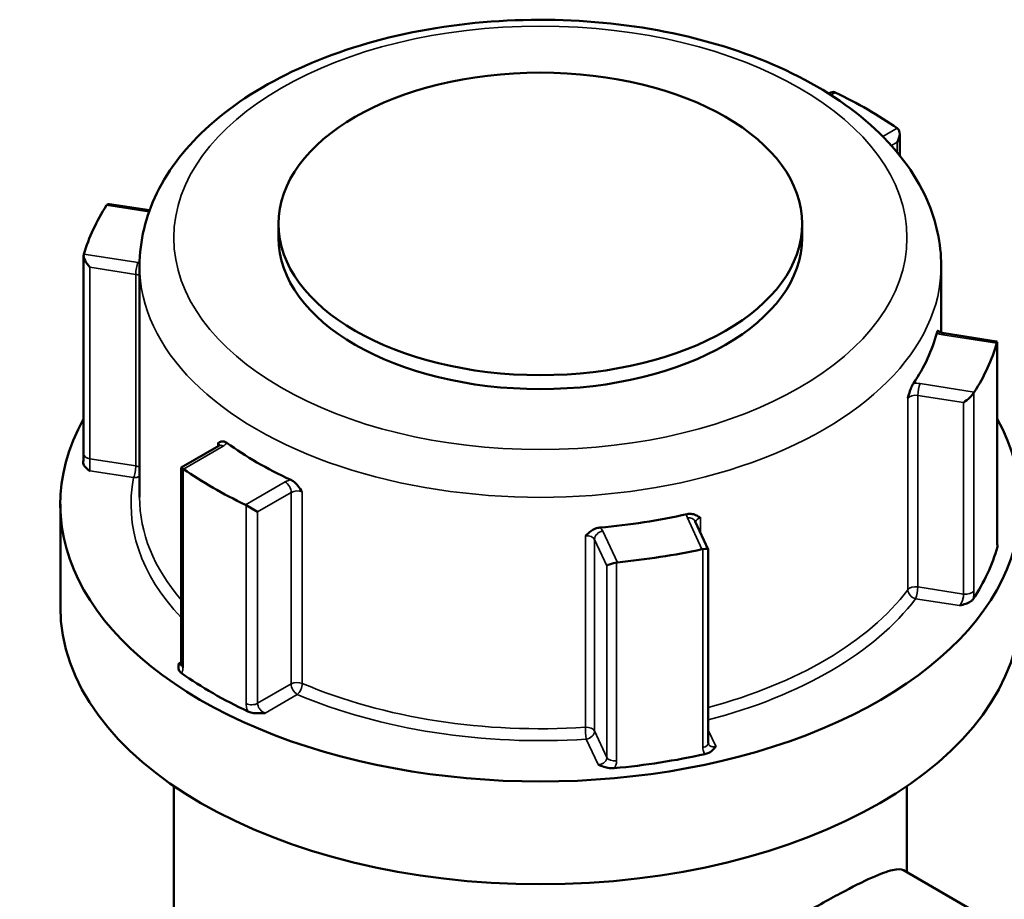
# Model space of a CAD drawing. Header units: millimetres. Extents: x 0 to 904, y 0 to 934.
# Tile 10 of 11: x 698 to 755, y 883 to 934. Entities that reach past the tile are written whole.
import ezdxf

# ---------------------------------------------------------------- set-up
doc = ezdxf.new("R2010")
doc.units = ezdxf.units.MM
doc.layers.add('Visible (ANSI)', color=7, linetype='Continuous', lineweight=50)
doc.layers.add('Visible Narrow (ANSI)', color=7, linetype='Continuous', lineweight=35)

msp = doc.modelspace()

# ---------------------------------------------------------------- linework, layer by layer
at = {"layer": 'Visible (ANSI)'}
for p, q in [((744.967, 930.163), (744.927, 930.14)), ((749.087, 927.784), (749.087, 926.528)), ((705.254, 923.321), (702.914, 923.683)), ((712.791, 922.528), (712.791, 921.712)), ((743.391, 922.528), (743.391, 921.712)), ((701.402, 909.087), (701.402, 920.667)), ((704.671, 920.079), (704.671, 906.566)), ((751.511, 920.079), (751.511, 916.179)), ((754.745, 915.664), (751.677, 916.139)), ((754.779, 904.045), (754.779, 915.625)), ((709.305, 909.573), (707.094, 908.297)), ((707.094, 908.297), (707.208, 908.231)), ((707.094, 908.297), (707.094, 896.822)), ((700.041, 906.158), (700.041, 900.156)), ((710.897, 906.102), (711.568, 905.714)), ((737.901, 903.512), (737.139, 905.154)), ((737.903, 892.211), (737.903, 903.503)), ((706.671, 889.7), (706.671, 853.302)), ((749.511, 889.7), (749.511, 884.662)), ((762.004, 877.448), (749.309, 884.778))]:
    msp.add_line(p, q, dxfattribs=at)
msp.add_ellipse((728.091, 922.528), major_axis=(-15.3, 0), ratio=0.57735, dxfattribs=at)
for centre, major_axis, ratio, start_param, end_param in [((744.967, 929.585), (-0.354, -0.612), 0.57735, 3.238165, 3.926991), ((728.091, 918.16), (27.05, 0), 0.57735, 0.690617, 0.88018), ((748.587, 927.495), (-0.354, -0.612), 0.57735, 1.570796, 3.045021), ((728.091, 918.16), (-27.05, 0), 0.57735, 5.926605, 6.116167), ((703.227, 923.128), (-0.451, 0.526), 0.410754, 5.836328, 6.371671), ((728.091, 921.712), (15.3, 0), 0.57735, 3.141593, 6.283185), ((701.902, 920.273), (0.451, -0.526), 0.410754, 3.423222, 4.897446), ((728.091, 918.16), (23.42, 0), 0.57735, 5.908593, 6.134179), ((728.091, 918.16), (27.05, 0), 0.57735, 5.926605, 6.116167), ((754.279, 915.231), (0.491, 0.421), 0.218386, 5.9329, 6.468243), ((752.954, 912.375), (-0.491, -0.421), 0.218386, 1.123939, 2.598164), ((728.091, 906.158), (28.05, 0), 0.57735, 2.828737, 6.596041), ((728.091, 918.16), (-23.42, 0), 0.57735, 0.672605, 0.898191), ((728.091, 918.16), (-27.05, 0), 0.57735, 0.690617, 0.88018), ((728.091, 918.16), (-23.42, 0), 0.57735, 1.719803, 1.945389), ((728.091, 918.16), (-27.05, 0), 0.57735, 1.737814, 1.927377), ((737.403, 903.397), (0.5, 0.11), 0.201906, 6.238645, 7.45107), ((728.091, 906.158), (27.05, 0), 0.57735, 5.919743, 6.123029), ((732.457, 902.632), (-0.5, -0.11), 0.201906, 4.502621, 5.976846), ((728.091, 900.156), (28.05, 0), 0.57735, 3.141593, 6.283185), ((728.091, 906.158), (-27.05, 0), 0.57735, 0.683755, 0.887041), ((728.091, 906.158), (-27.05, 0), 0.57735, 1.730953, 1.934239)]:
    msp.add_ellipse(centre, major_axis=major_axis, ratio=ratio, start_param=start_param, end_param=end_param, dxfattribs=at)
for points, knots in [([(704.671, 920.079), (704.671, 921.532), (705.025, 922.979), (706.389, 925.768), (707.442, 927.095), (710.2, 929.565), (711.965, 930.679), (715.985, 932.519), (718.251, 933.235), (723.018, 934.195), (725.517, 934.441), (730.51, 934.45), (733.003, 934.215), (737.757, 933.281), (740.017, 932.581), (744.09, 930.755), (745.901, 929.627), (748.838, 927.016), (749.978, 925.536), (751.225, 922.69), (751.511, 921.386), (751.511, 920.079)], [2.356194, 2.356194, 2.356194, 2.356194, 2.631499, 2.631499, 2.928808, 2.928808, 3.256868, 3.256868, 3.591427, 3.591427, 3.923774, 3.923774, 4.254968, 4.254968, 4.587267, 4.587267, 4.921796, 4.921796, 5.250049, 5.250049, 5.497787, 5.497787, 5.497787, 5.497787]), ([(751.251, 916.153), (751.264, 916.202), (751.276, 916.236), (751.302, 916.29), (751.315, 916.295), (751.333, 916.289), (751.34, 916.28), (751.347, 916.268)], [0.23232763, 0.23232763, 0.23232763, 0.23232763, 0.25357454, 0.25357454, 0.28265809, 0.28265809, 0.30554383, 0.30554383, 0.30554383, 0.30554383]), ([(751.342, 916.273), (751.342, 916.273), (751.343, 916.271), (751.353, 916.261), (751.365, 916.251), (751.403, 916.226), (751.428, 916.213), (751.491, 916.185), (751.531, 916.172), (751.606, 916.152), (751.641, 916.145), (751.677, 916.139)], [4.3319005, 4.3319005, 4.3319005, 4.3319005, 4.4505896, 4.4505896, 4.6522435, 4.6522435, 4.8550269, 4.8550269, 5.0731994, 5.0731994, 5.2359878, 5.2359878, 5.2359878, 5.2359878]), ([(749.558, 912.347), (749.559, 912.348), (749.559, 912.349), (749.601, 912.49), (749.64, 912.626), (749.714, 912.846), (749.751, 912.947), (749.824, 913.107), (749.855, 913.166), (749.887, 913.213)], [-0.00031623, -0.00031623, -0.00031623, -0.00031623, 0, 0, 0.04401994, 0.04401994, 0.07498299, 0.07498299, 0.09760297, 0.09760297, 0.09760297, 0.09760297]), ([(709.25, 909.72), (709.25, 909.72), (709.251, 909.721), (709.313, 909.758), (709.373, 909.794), (709.489, 909.824), (709.547, 909.83), (709.665, 909.799), (709.718, 909.775), (709.771, 909.736)], [-0.00031623, -0.00031623, -0.00031623, -0.00031623, 0, 0, 0.0440199, 0.0440199, 0.07498292, 0.07498292, 0.09760287, 0.09760287, 0.09760287, 0.09760287]), ([(709.305, 909.573), (709.322, 909.583), (709.336, 909.593), (709.355, 909.608), (709.361, 909.614), (709.365, 909.619), (709.365, 909.619), (709.365, 909.619)], [0, 0, 0, 0, 0.1570796, 0.1570796, 0.3141593, 0.3141593, 0.3804885, 0.3804885, 0.3804885, 0.3804885]), ([(701.402, 909.087), (701.402, 909.06), (701.402, 909.032), (701.401, 908.972), (701.4, 908.941), (701.397, 908.878), (701.396, 908.845), (701.392, 908.778), (701.39, 908.744), (701.385, 908.674), (701.382, 908.639), (701.379, 908.604)], [0.63121764, 0.63121764, 0.63121764, 0.63121764, 0.64250889, 0.64250889, 0.65380014, 0.65380014, 0.6650914, 0.6650914, 0.67638265, 0.67638265, 0.6876739, 0.6876739, 0.6876739, 0.6876739]), ([(701.755, 908.104), (701.754, 908.104), (701.753, 908.105), (701.673, 908.166), (701.594, 908.228), (701.473, 908.351), (701.42, 908.418), (701.38, 908.532), (701.376, 908.57), (701.379, 908.604)], [-0.00049574, -0.00049574, -0.00049574, -0.00049574, 0, 0, 0.03934896, 0.03934896, 0.07210853, 0.07210853, 0.08973394, 0.08973394, 0.08973394, 0.08973394]), ([(713.499, 907.583), (713.567, 907.553), (713.633, 907.508), (713.785, 907.383), (713.861, 907.3), (714.014, 907.114), (714.094, 906.997), (714.178, 906.876), (714.179, 906.875), (714.179, 906.874)], [0.23232747, 0.23232747, 0.23232747, 0.23232747, 0.25357438, 0.25357438, 0.2826579, 0.2826579, 0.32400575, 0.32400575, 0.32430278, 0.32430278, 0.32430278, 0.32430278]), ([(736.66, 905.576), (736.74, 905.594), (736.819, 905.599), (736.997, 905.583), (737.086, 905.555), (737.263, 905.479), (737.355, 905.42), (737.45, 905.358), (737.451, 905.358), (737.451, 905.357)], [0.23232759, 0.23232759, 0.23232759, 0.23232759, 0.25357451, 0.25357451, 0.28265805, 0.28265805, 0.32400591, 0.32400591, 0.32430294, 0.32430294, 0.32430294, 0.32430294]), ([(730.718, 904.316), (730.719, 904.316), (730.719, 904.317), (730.823, 904.409), (730.922, 904.499), (731.112, 904.631), (731.208, 904.688), (731.398, 904.76), (731.482, 904.781), (731.567, 904.788)], [-0.00031623, -0.00031623, -0.00031623, -0.00031623, 0, 0, 0.04401993, 0.04401993, 0.07498296, 0.07498296, 0.09760294, 0.09760294, 0.09760294, 0.09760294]), ([(754.779, 904.045), (754.779, 904), (754.78, 903.959), (754.783, 903.889), (754.785, 903.86), (754.79, 903.818), (754.792, 903.805), (754.792, 903.805)], [0.63121767, 0.63121767, 0.63121767, 0.63121767, 0.65002048, 0.65002048, 0.66882329, 0.66882329, 0.68703424, 0.68703424, 0.68703424, 0.68703424]), ([(754.775, 903.853), (754.78, 903.843), (754.784, 903.833), (754.807, 903.765), (754.807, 903.713), (754.794, 903.667)], [0.06770247, 0.06770247, 0.06770247, 0.06770247, 0.07210866, 0.07210866, 0.09749772, 0.09749772, 0.09749772, 0.09749772]), ([(753.374, 900.606), (753.345, 900.562), (753.3, 900.517), (753.145, 900.416), (753.041, 900.373), (752.831, 900.302), (752.708, 900.271), (752.586, 900.241), (752.584, 900.241), (752.583, 900.241)], [0, 0, 0, 0, 0.02418213, 0.02418213, 0.05538448, 0.05538448, 0.09286299, 0.09286299, 0.09333516, 0.09333516, 0.09333516, 0.09333516]), ([(707.121, 896.292), (707.07, 896.328), (707.025, 896.373), (706.95, 896.501), (706.938, 896.575), (706.937, 896.715), (706.952, 896.792), (706.969, 896.868), (706.969, 896.869), (706.969, 896.87)], [0, 0, 0, 0, 0.02418213, 0.02418213, 0.05538448, 0.05538448, 0.09286298, 0.09286298, 0.09333515, 0.09333515, 0.09333515, 0.09333515]), ([(707.084, 896.737), (707.084, 896.737), (707.085, 896.738), (707.086, 896.744), (707.089, 896.753), (707.093, 896.781), (707.094, 896.8), (707.094, 896.822)], [0.19707762, 0.19707762, 0.19707762, 0.19707762, 0.20355696, 0.20355696, 0.21927947, 0.21927947, 0.23500199, 0.23500199, 0.23500199, 0.23500199]), ([(712.004, 893.963), (712.002, 893.963), (712, 893.963), (711.869, 893.953), (711.736, 893.944), (711.492, 893.945), (711.365, 893.952), (711.144, 893.995), (711.065, 894.022), (711.003, 894.051)], [-0.00049574, -0.00049574, -0.00049574, -0.00049574, 0, 0, 0.03934897, 0.03934897, 0.07210856, 0.07210856, 0.09749758, 0.09749758, 0.09749758, 0.09749758]), ([(738.339, 892.017), (738.338, 892.016), (738.338, 892.015), (738.286, 891.944), (738.233, 891.874), (738.11, 891.752), (738.036, 891.692), (737.86, 891.603), (737.782, 891.577), (737.707, 891.56)], [-0.00049573, -0.00049573, -0.00049573, -0.00049573, 0, 0, 0.03934902, 0.03934902, 0.07210867, 0.07210867, 0.09749772, 0.09749772, 0.09749772, 0.09749772]), ([(737.903, 892.211), (737.903, 892.205), (737.903, 892.2), (737.904, 892.19), (737.905, 892.186), (737.906, 892.178), (737.907, 892.174), (737.909, 892.167), (737.909, 892.164), (737.912, 892.158), (737.913, 892.156), (737.914, 892.153)], [1.26243534, 1.26243534, 1.26243534, 1.26243534, 1.26945391, 1.26945391, 1.27647249, 1.27647249, 1.28349106, 1.28349106, 1.29050963, 1.29050963, 1.2975282, 1.2975282, 1.2975282, 1.2975282]), ([(732.404, 890.74), (732.325, 890.733), (732.234, 890.733), (732.005, 890.759), (731.889, 890.79), (731.677, 890.86), (731.57, 890.905), (731.464, 890.952), (731.463, 890.952), (731.461, 890.953)], [0, 0, 0, 0, 0.02418213, 0.02418213, 0.05538448, 0.05538448, 0.09286297, 0.09286297, 0.09333513, 0.09333513, 0.09333513, 0.09333513]), ([(731.022, 853.104), (730.028, 853.678), (729.039, 854.372), (727.185, 855.95), (726.318, 856.834), (724.821, 858.724), (724.191, 859.73), (723.302, 861.791), (723.047, 862.845), (723.047, 864.942), (723.302, 865.921), (724.191, 867.769), (724.821, 868.642), (726.318, 870.327), (727.185, 871.141), (729.039, 872.721), (730.028, 873.487), (731.969, 874.918), (732.991, 875.635), (735.101, 877.064), (736.188, 877.776), (738.337, 879.147), (739.401, 879.808), (741.419, 881.035), (742.373, 881.6), (744.101, 882.598), (744.904, 883.047), (746.323, 883.805), (746.938, 884.113), (747.956, 884.57), (748.361, 884.72), (748.971, 884.861), (749.178, 884.853), (749.309, 884.778)], [4.474068, 4.474068, 4.474068, 4.474068, 4.859256, 4.859256, 5.244444, 5.244444, 5.629632, 5.629632, 6.01482, 6.01482, 6.400008, 6.400008, 6.785196, 6.785196, 7.170384, 7.170384, 7.555572, 7.555572, 7.922236, 7.922236, 8.288901, 8.288901, 8.655565, 8.655565, 9.02223, 9.02223, 9.388894, 9.388894, 9.755559, 9.755559, 10.122223, 10.122223, 10.488888, 10.488888, 10.488888, 10.488888])]:
    msp.add_open_spline(points, degree=3, knots=knots, dxfattribs=at)
for points in [[(745.322, 930.199), (745.309, 930.205), (745.297, 930.21), (745.284, 930.215)], [(748.973, 928.085), (748.963, 928.094), (748.952, 928.101), (748.942, 928.108)], [(702.759, 923.636), (702.753, 923.628), (702.748, 923.62), (702.742, 923.612)], [(701.417, 920.756), (701.414, 920.747), (701.412, 920.737), (701.409, 920.727)], [(754.764, 915.564), (754.767, 915.573), (754.769, 915.581), (754.772, 915.589)], [(753.422, 912.68), (753.428, 912.69), (753.433, 912.7), (753.439, 912.708)], [(707.208, 908.231), (707.219, 908.225), (707.229, 908.219), (707.239, 908.212)], [(710.859, 906.121), (710.872, 906.116), (710.884, 906.109), (710.897, 906.102)], [(737.533, 903.525), (737.548, 903.528), (737.563, 903.531), (737.578, 903.533)], [(732.54, 902.754), (732.556, 902.756), (732.572, 902.759), (732.587, 902.76)]]:
    msp.add_open_spline(points, degree=3, dxfattribs=at)
at = {"layer": 'Visible Narrow (ANSI)'}
for p, q in [((745.067, 930.051), (745.322, 930.199)), ((748.942, 928.108), (748.106, 927.626)), ((748.604, 927.097), (748.941, 927.291)), ((748.941, 927.291), (748.941, 926.707)), ((702.742, 923.612), (705.221, 923.228)), ((704.58, 920.267), (701.417, 920.756)), ((701.773, 908.808), (701.773, 919.994)), ((701.773, 919.994), (704.451, 919.58)), ((704.451, 919.58), (704.451, 908.394)), ((751.601, 916.053), (754.764, 915.564)), ((754.772, 915.589), (754.772, 903.997)), ((753.439, 912.708), (750.276, 913.198)), ((750.146, 912.511), (752.824, 912.096)), ((750.146, 901.325), (750.146, 912.511)), ((753.422, 901.088), (753.422, 912.68)), ((749.558, 912.347), (749.558, 901.161)), ((752.824, 912.096), (752.824, 900.91)), ((709.25, 909.72), (709.25, 909.542)), ((707.239, 908.212), (709.555, 909.549)), ((704.451, 908.394), (701.773, 908.808)), ((701.755, 908.104), (704.322, 907.707)), ((707.208, 896.639), (707.208, 908.231)), ((713.175, 907.458), (710.859, 906.121)), ((711.568, 905.714), (713.529, 906.846)), ((713.529, 906.846), (713.529, 895.66)), ((714.179, 895.688), (714.179, 906.874)), ((710.897, 906.102), (710.897, 894.509)), ((711.568, 894.528), (711.568, 905.714)), ((736.685, 905.352), (737.533, 903.525)), ((737.451, 904.48), (737.451, 905.357)), ((732.587, 902.76), (731.74, 904.586)), ((730.718, 904.316), (730.718, 893.13)), ((731.257, 904.103), (731.974, 902.557)), ((731.257, 892.917), (731.257, 904.103)), ((737.578, 903.533), (737.578, 891.941)), ((732.54, 891.161), (732.54, 902.754)), ((731.974, 902.557), (731.974, 891.371)), ((752.824, 900.91), (750.146, 901.325)), ((750.017, 900.638), (752.583, 900.241)), ((707.094, 896.942), (706.969, 896.87)), ((713.529, 895.66), (711.568, 894.528)), ((712.004, 893.963), (713.882, 895.048)), ((738.339, 892.017), (737.903, 892.956)), ((730.774, 892.435), (731.461, 890.953)), ((731.974, 891.371), (731.257, 892.917))]:
    msp.add_line(p, q, dxfattribs=at)
msp.add_ellipse((728.091, 921.712), major_axis=(21.42, 0), ratio=0.57735, dxfattribs=at)
for centre, major_axis, ratio, start_param, end_param in [((704.58, 919.859), (0.076, 0.494), 0.211325, 0.631914, 2.202711), ((704.322, 919.709), (-1, 0), 0.57735, 4.354154, 4.45059), ((728.091, 920.079), (-23.42, 0), 0.57735, 0, 3.141593), ((704.322, 919.301), (0.5, 0), 0.57735, 0.798142, 1.308997), ((751.86, 916.611), (1, 0), 0.57735, 4.058176, 4.45059), ((751.601, 915.645), (0.076, 0.494), 0.211325, 0, 0.631914), ((750.017, 912.64), (-1, 0), 0.57735, 4.45059, 4.843003), ((750.276, 912.79), (-0.076, -0.494), 0.211325, 3.773507, 5.344303), ((750.017, 912.232), (0.5, 0), 0.57735, 1.308997, 2.730409), ((708.848, 909.549), (0.5, 0), 0.57735, 0.167906, 0.636014), ((708.848, 909.957), (1, 0), 0.57735, 5.497787, 5.890201), ((701.902, 909.087), (-0.5, 0), 0.57735, 0, 1.308997), ((709.555, 909.14), (-0.25, 0.433), 0.57735, 5.497787, 6.283185), ((704.322, 908.115), (-0.076, -0.494), 0.211325, 0.631914, 2.202711), ((704.322, 908.115), (-0.5, 0), 0.57735, 3.939735, 4.45059), ((728.091, 906.158), (-23.92, 0), 0.57735, 6.17077, 6.782782), ((704.322, 908.115), (0.491, -0.096), 0.811343, 4.869722, 5.648587), ((713.882, 907.05), (-1, 0), 0.57735, 5.105374, 5.497787), ((713.175, 907.05), (-0.25, 0.433), 0.57735, 3.926991, 5.497787), ((713.882, 906.642), (0.5, 0), 0.57735, 0.934783, 2.356194), ((728.091, 906.566), (-23.42, 0), 0.57735, 0, 0.458955), ((737.651, 905.501), (-1, 0), 0.57735, 6.152571, 6.544985), ((736.685, 904.943), (0.454, 0.21), 0.788675, 0, 1.219917), ((737.651, 905.093), (-0.5, 0), 0.57735, 5.123573, 6.182779), ((731.74, 904.178), (-0.454, -0.21), 0.788675, 4.36151, 5.932306), ((730.774, 904.437), (1, 0), 0.57735, 0.261799, 0.654213), ((730.774, 904.029), (0.5, 0), 0.57735, 0.261799, 1.683211), ((754.279, 904.045), (0.5, 0), 0.57735, 6.117958, 6.283185), ((728.091, 906.566), (-23.42, 0), 0.57735, 2.003113, 2.730409), ((750.017, 901.046), (-0.5, 0), 0.57735, 4.45059, 5.872002), ((750.017, 901.046), (0.399, -0.301), 0.74844, 3.656071, 5.226868), ((750.017, 901.046), (0.076, 0.494), 0.211325, 3.773507, 5.344303), ((752.954, 901.189), (0.5, 0), 0.57735, 4.45059, 5.924814), ((728.091, 906.158), (23.92, 0), 0.57735, 5.135081, 5.872002), ((707.594, 896.822), (-0.5, 0), 0.57735, 0, 0.688826), ((713.882, 895.456), (-0.5, 0), 0.57735, 4.076375, 5.497787), ((713.882, 895.456), (0.25, -0.433), 0.57735, 3.926991, 5.497787), ((713.882, 895.456), (0.196, 0.46), 0.484994, 3.862668, 5.433464), ((728.091, 906.566), (-23.42, 0), 0.57735, 0.934783, 1.683211), ((728.091, 906.158), (23.92, 0), 0.57735, 4.076375, 4.824804), ((711.215, 894.732), (0.5, 0), 0.57735, 4.023563, 5.497787), ((730.774, 892.843), (0.5, 0), 0.57735, 0.261799, 1.683211), ((730.774, 892.843), (0.033, -0.499), 0.091593, 4.093921, 5.664718), ((730.774, 892.843), (0.454, 0.21), 0.788675, 4.36151, 5.932306), ((737.403, 892.211), (0.5, 0), 0.57735, 5.07076, 6.283185), ((732.457, 891.446), (-0.5, 0), 0.57735, 0.261799, 1.736024)]:
    msp.add_ellipse(centre, major_axis=major_axis, ratio=ratio, start_param=start_param, end_param=end_param, dxfattribs=at)
for points, knots in [([(701.755, 908.104), (701.755, 908.118), (701.755, 908.134), (701.756, 908.212), (701.759, 908.29), (701.764, 908.439), (701.767, 908.507), (701.77, 908.626), (701.771, 908.677), (701.773, 908.754), (701.773, 908.782), (701.773, 908.808)], [-0.7888479, -0.7888479, -0.7888479, -0.7888479, -0.7743737, -0.7743737, -0.7219503, -0.7219503, -0.6816247, -0.6816247, -0.650605, -0.650605, -0.6312176, -0.6312176, -0.6312176, -0.6312176]), ([(754.772, 903.997), (754.772, 903.944), (754.773, 903.895), (754.779, 903.779), (754.785, 903.72), (754.793, 903.673), (754.794, 903.67), (754.794, 903.667)], [0.63121767, 0.63121767, 0.63121767, 0.63121767, 0.65060648, 0.65060648, 0.68162858, 0.68162858, 0.68359785, 0.68359785, 0.68359785, 0.68359785]), ([(753.374, 900.606), (753.375, 900.612), (753.376, 900.619), (753.395, 900.726), (753.408, 900.827), (753.42, 900.979), (753.422, 901.035), (753.422, 901.088)], [0.57883749, 0.57883749, 0.57883749, 0.57883749, 0.58081285, 0.58081285, 0.6118312, 0.6118312, 0.63121767, 0.63121767, 0.63121767, 0.63121767]), ([(752.824, 900.91), (752.824, 900.884), (752.823, 900.856), (752.816, 900.78), (752.808, 900.731), (752.782, 900.615), (752.761, 900.55), (752.704, 900.408), (752.663, 900.337), (752.608, 900.267), (752.595, 900.253), (752.583, 900.241)], [-0.6312177, -0.6312177, -0.6312177, -0.6312177, -0.6118312, -0.6118312, -0.5808128, -0.5808128, -0.540489, -0.540489, -0.488068, -0.488068, -0.4735874, -0.4735874, -0.4735874, -0.4735874]), ([(707.094, 896.798), (707.071, 896.801), (707.046, 896.81), (707.004, 896.838), (706.987, 896.852), (706.969, 896.87)], [-0.12674836, -0.12674836, -0.12674836, -0.12674836, -0.09783927, -0.09783927, -0.0773717, -0.0773717, -0.0773717, -0.0773717]), ([(707.121, 896.292), (707.146, 896.329), (707.166, 896.373), (707.199, 896.486), (707.208, 896.559), (707.208, 896.639)], [0.18262179, 0.18262179, 0.18262179, 0.18262179, 0.20569371, 0.20569371, 0.23500199, 0.23500199, 0.23500199, 0.23500199]), ([(710.897, 894.509), (710.897, 894.457), (710.902, 894.401), (710.927, 894.255), (710.956, 894.161), (710.998, 894.063), (711, 894.057), (711.003, 894.051)], [0.63121772, 0.63121772, 0.63121772, 0.63121772, 0.65059953, 0.65059953, 0.68161043, 0.68161043, 0.68359791, 0.68359791, 0.68359791, 0.68359791]), ([(712.004, 893.963), (711.982, 893.97), (711.961, 893.979), (711.863, 894.025), (711.791, 894.079), (711.686, 894.195), (711.648, 894.252), (711.6, 894.356), (711.584, 894.402), (711.571, 894.474), (711.568, 894.502), (711.568, 894.528)], [-0.788848, -0.788848, -0.788848, -0.788848, -0.774333, -0.774333, -0.7219246, -0.7219246, -0.6816104, -0.6816104, -0.6505995, -0.6505995, -0.6312177, -0.6312177, -0.6312177, -0.6312177]), ([(737.578, 891.941), (737.578, 891.888), (737.584, 891.836), (737.615, 891.709), (737.65, 891.636), (737.7, 891.568), (737.704, 891.564), (737.707, 891.56)], [1.26243534, 1.26243534, 1.26243534, 1.26243534, 1.28182197, 1.28182197, 1.31284058, 1.31284058, 1.31481552, 1.31481552, 1.31481552, 1.31481552]), ([(738.339, 892.017), (738.317, 892.01), (738.296, 892.004), (738.198, 891.985), (738.123, 891.99), (738.013, 892.035), (737.972, 892.065), (737.932, 892.12), (737.922, 892.136), (737.914, 892.153)], [-1.4200656, -1.4200656, -1.4200656, -1.4200656, -1.4055862, -1.4055862, -1.3531648, -1.3531648, -1.3128406, -1.3128406, -1.2975282, -1.2975282, -1.2975282, -1.2975282]), ([(731.974, 891.371), (731.974, 891.331), (731.967, 891.291), (731.93, 891.19), (731.889, 891.132), (731.762, 891.023), (731.668, 890.979), (731.531, 890.956), (731.496, 890.953), (731.461, 890.953)], [-0.3131376, -0.3131376, -0.3131376, -0.3131376, -0.2838293, -0.2838293, -0.2369361, -0.2369361, -0.1759749, -0.1759749, -0.1555073, -0.1555073, -0.1555073, -0.1555073]), ([(732.404, 890.74), (732.443, 890.798), (732.474, 890.859), (732.525, 891), (732.54, 891.081), (732.54, 891.161)], [0.26075738, 0.26075738, 0.26075738, 0.26075738, 0.2838293, 0.2838293, 0.31313757, 0.31313757, 0.31313757, 0.31313757])]:
    msp.add_open_spline(points, degree=3, knots=knots, dxfattribs=at)

doc.saveas('drawing.dxf')
